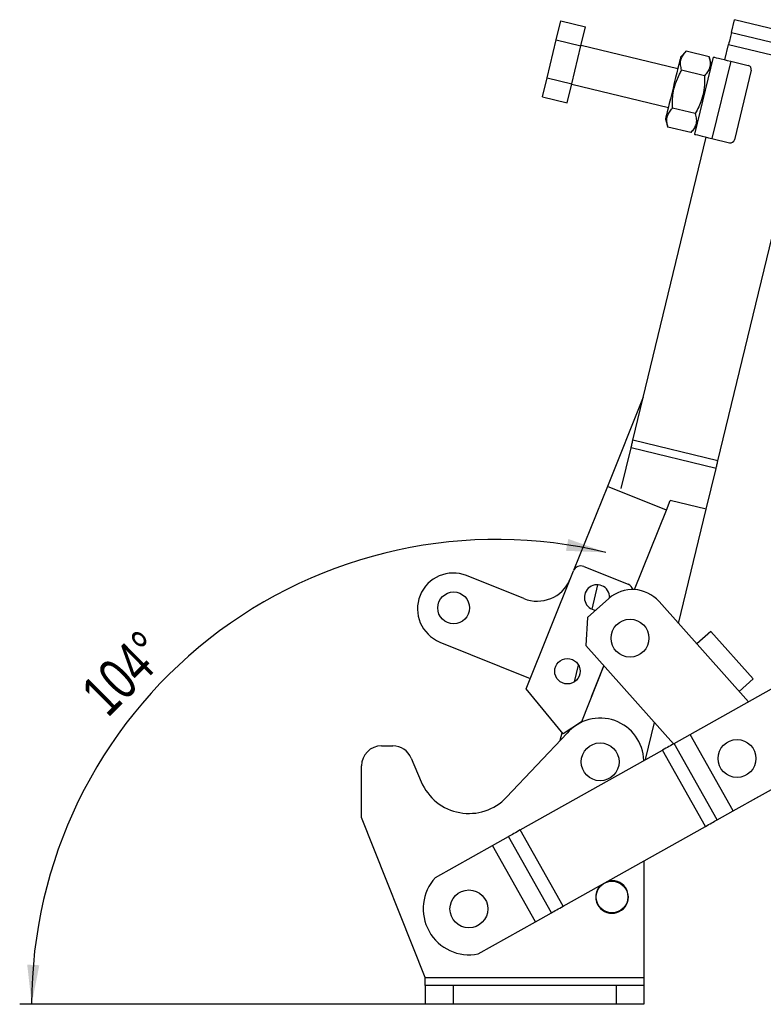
# Model space of a CAD drawing. Extents: x 65 to 748, y 47 to 563.
# Tile 16 of 25: x 65 to 190, y 398 to 563. Entities that reach past the tile are written whole.
import ezdxf

# ---------------------------------------------------------------- set-up
doc = ezdxf.new("R2010")
doc.units = 0
doc.header["$LTSCALE"] = 2
doc.layers.get('0').update_dxf_attribs({"linetype": 'CONTINUOUS'})
doc.styles.add('SLDTEXTSTYLE0', font='TXT', dxfattribs={"width": 0.75})
doc.dimstyles.new('SLDDIMSTYLE4', dxfattribs={"dimtxt": 7, "dimasz": 6.604, "dimexe": 0, "dimexo": 0.0625, "dimgap": 1.75, "dimtad": 1, "dimdec": 4, "dimlfac": 3, "dimzin": 12, "dimtxsty": 'SLDTEXTSTYLE0', "dimsah": 1, "dimcen": 0.09, "dimazin": 3, "dimtfac": 1, "dimtdec": 0, "dimtofl": 0, "dimtmove": 0, "dimatfit": 3, "dimtolj": 1, "dimtzin": 12})

# ---------------------------------------------------------------- blocks, each defined once
blk = doc.blocks.new('_D_10')
at = {"color": 179, "linetype": 'CONTINUOUS'}
blk.add_line((135.68, 397.61), (65.03, 397.61), dxfattribs=at)
blk.add_arc((144.97, 397.61), 77.94, 76.4088, 180, dxfattribs=at)
for points in [[(163.29, 473.37), (157.01, 475.64), (156.61, 473.65)], [(67.03, 397.61), (68.32, 404.16), (66.29, 404.25)]]:
    blk.add_solid(points, dxfattribs=at)
at = {"color": 179, "linetype": 'CONTINUOUS', "insert": (74.83, 450.51, 0.07), "char_height": 7, "attachment_point": 1, "rotation": 44.8154, "style": 'SLDTEXTSTYLE0'}
blk.add_mtext('104°', dxfattribs=at)

msp = doc.modelspace()

# ---------------------------------------------------------------- linework, layer by layer
at = {"color": 7, "linetype": 'CONTINUOUS'}
for p, q in [((154.988292, 559.323012), (155.757106, 562.503049)), ((155.757106, 562.503049), (159.904294, 561.50041)), ((159.135481, 558.320373), (159.904294, 561.50041)), ((184.366626, 560.552795), (184.8873, 562.70645)), ((199.143256, 559.259891), (184.8873, 562.70645)), ((184.366626, 560.552795), (198.622585, 557.106236)), ((153.450665, 552.962938), (154.988292, 559.323012)), ((154.988292, 559.323012), (159.135481, 558.320373)), ((157.597853, 551.960299), (159.135481, 558.320373)), ((175.349929, 554.463783), (159.149975, 558.380325)), ((183.261216, 555.980503), (183.887293, 558.570136)), ((183.887293, 558.570136), (198.143249, 555.123577)), ((176.783262, 557.419707), (175.819914, 556.407779)), ((180.609217, 556.494732), (176.783262, 557.419707)), ((181.317221, 556.450486), (178.183988, 543.490519)), ((181.003899, 555.154492), (180.609217, 556.494732)), ((184.233214, 555.745502), (181.099979, 542.785545)), ((184.233214, 555.745502), (187.181605, 555.0327)), ((179.840404, 553.314695), (176.014449, 554.23967)), ((187.672941, 554.228037), (184.85303, 542.564074)), ((152.681851, 549.782901), (153.450665, 552.962938)), ((153.450665, 552.962938), (157.597853, 551.960299)), ((156.82904, 548.780262), (157.597853, 551.960299)), ((157.583358, 551.900346), (173.78331, 547.983805)), ((152.681851, 549.782901), (156.82904, 548.780262)), ((178.302778, 546.954631), (174.47682, 547.879596)), ((173.313325, 546.039809), (173.708007, 544.699559)), ((177.533962, 543.774594), (173.708007, 544.699559)), ((177.533962, 543.774594), (178.497312, 544.786512)), ((167.836948, 492.181256), (180.127981, 543.020536)), ((181.099979, 542.785545), (184.04837, 542.072733)), ((182.092905, 488.734702), (194.38394, 539.573977)), ((169.585949, 499.41563), (163.563878, 484.430074)), ((182.092905, 488.734702), (167.836948, 492.181256)), ((165.876018, 484.070281), (167.524826, 490.890229)), ((181.780783, 487.44367), (167.524826, 490.890229)), ((180.128038, 480.607442), (181.780783, 487.44367)), ((163.563878, 484.430074), (157.90786, 470.355416)), ((173.461274, 480.452721), (163.563878, 484.430074)), ((168.111392, 467.139862), (173.461274, 480.452721)), ((173.461274, 480.452721), (174.114608, 482.078499)), ((175.503719, 461.479909), (180.127383, 480.604727)), ((159.611928, 471.025814), (167.034923, 468.042671)), ((149.545005, 465.636069), (139.954721, 469.490006)), ((149.922523, 450.491185), (157.877572, 470.285837)), ((160.990545, 463.86255), (161.979029, 467.951208)), ((163.783474, 465.634082), (160.245718, 462.489448)), ((187.214097, 448.305584), (172.254108, 465.135762)), ((160.245718, 462.489448), (159.968873, 457.783538)), ((180.932334, 460.139142), (178.565525, 458.035337)), ((180.932334, 460.139142), (188.018837, 452.166736)), ((135.480006, 458.355513), (150.635237, 452.26464)), ((159.968873, 457.783538), (174.656734, 441.259505)), ((158.044539, 451.677018), (158.72425, 454.488499)), ((162.985223, 454.390104), (159.198362, 444.967203)), ((160.957234, 449.337175), (162.986995, 454.388111)), ((177.458312, 442.831502), (191.986825, 450.983616)), ((188.018837, 452.166736), (185.652028, 450.062931)), ((156.130569, 442.966887), (149.922523, 450.491185)), ((160.902373, 449.207318), (160.957234, 449.337175)), ((159.198362, 444.967203), (156.130569, 442.966887)), ((169.980874, 438.635827), (171.479378, 444.834071)), ((146.644459, 432.320022), (156.792598, 443.053994)), ((155.673688, 441.870492), (155.982224, 443.146685)), ((174.778097, 441.327603), (177.454199, 442.829195)), ((184.631202, 430.038505), (177.454199, 442.829195)), ((184.635314, 430.040812), (177.458312, 442.831502)), ((125.680087, 440.932224), (127.61015, 440.932224)), ((181.9551, 428.536914), (174.778097, 441.327603)), ((148.951069, 426.835764), (172.821222, 440.229578)), ((179.998224, 427.438888), (172.821222, 440.229578)), ((122.346754, 428.932224), (122.346754, 437.59889)), ((130.682121, 438.892762), (132.359629, 434.909947)), ((184.635314, 430.040812), (199.163825, 438.192926)), ((181.9551, 428.536914), (184.631202, 430.038505)), ((184.631202, 430.038505), (184.635314, 430.040812)), ((133.01077, 402.105557), (122.346754, 428.932224)), ((156.128071, 414.045072), (148.951069, 426.835764)), ((156.128071, 414.045072), (179.998224, 427.438888)), ((144.318091, 424.236147), (146.994193, 425.737738)), ((154.171195, 412.947048), (146.994193, 425.737738)), ((134.723369, 418.85244), (144.313979, 424.23384)), ((144.318091, 424.236147), (144.313979, 424.23384)), ((151.490981, 411.443148), (144.313979, 424.23384)), ((151.495092, 411.445456), (144.318091, 424.236147)), ((169.680087, 421.649264), (169.680087, 402.105557)), ((151.495092, 411.445456), (154.171195, 412.947048)), ((141.900372, 406.061751), (151.490981, 411.443148)), ((151.495092, 411.445456), (151.490981, 411.443148)), ((133.01342, 402.10251), (133.01077, 402.105557)), ((133.01077, 402.105557), (169.680087, 402.105557)), ((133.01342, 400.772223), (133.01342, 402.10251)), ((169.680087, 402.105557), (169.680087, 400.772223)), ((133.01342, 400.772223), (133.01342, 397.605558)), ((137.680086, 400.772223), (133.01342, 400.772223)), ((137.680086, 400.772223), (137.680086, 397.605558)), ((165.013421, 400.772223), (137.680086, 400.772223)), ((165.013421, 400.772223), (165.013421, 397.605558)), ((169.680087, 400.772223), (165.013421, 400.772223)), ((169.680087, 400.772223), (169.680087, 397.605558)), ((137.680086, 397.605558), (133.01342, 397.605558)), ((165.013421, 397.605558), (137.680086, 397.605558)), ((169.680087, 397.605558), (165.013421, 397.605558))]:
    msp.add_line(p, q, dxfattribs=at)
at = {"color": 8, "linetype": 'CONTINUOUS'}
for p, q in [((180.127383, 480.604727), (174.107242, 482.060174)), ((180.128038, 480.607442), (174.108295, 482.062791))]:
    msp.add_line(p, q, dxfattribs=at)
at = {"color": 7, "linetype": 'CONTINUOUS', "flags": 128}
for points in [[(184.366626, 560.552795), (184.315014, 560.339311), (184.260148, 560.112366), (184.202443, 559.87369), (184.142339, 559.625079), (184.080296, 559.368451), (184.016784, 559.105743), (183.952285, 558.838963), (183.887293, 558.570136)], [(175.819914, 556.407779), (175.800873, 556.329021), (175.74433, 556.095152), (175.652003, 555.713256), (175.526699, 555.194963), (175.372221, 554.556002), (175.193266, 553.815791), (174.995271, 552.996824), (174.784251, 552.123983), (174.56662, 551.223794), (174.348988, 550.323605), (174.137968, 549.450764), (173.939974, 548.631807), (173.761018, 547.891596), (173.60654, 547.252635), (173.481236, 546.734332), (173.388909, 546.352445), (173.332366, 546.118567), (173.313325, 546.039809), (173.313325, 546.039809)], [(181.317221, 556.450486), (181.373251, 556.436935), (181.539188, 556.396822), (181.808656, 556.331674), (182.171296, 556.243995), (182.613175, 556.137174), (183.117311, 556.015292), (183.664332, 555.883039), (184.233214, 555.745502)], [(178.183988, 543.490519), (178.240017, 543.476978), (178.405953, 543.436854), (178.675421, 543.371707), (179.038063, 543.284038), (179.479942, 543.177207), (179.984078, 543.055325), (180.531097, 542.923082), (181.099979, 542.785545)], [(167.524826, 490.890229), (167.561822, 491.043254), (167.599619, 491.199597), (167.638109, 491.358801), (167.677177, 491.520399), (167.716711, 491.68392), (167.756594, 491.84889), (167.796713, 492.014835), (167.836948, 492.181256)], [(181.780783, 487.44367), (181.81778, 487.5967), (181.855577, 487.753038), (181.894067, 487.912242), (181.933135, 488.07384), (181.972668, 488.237361), (182.012553, 488.402336), (182.052672, 488.568276), (182.092905, 488.734702)], [(177.458312, 442.831502), (177.45774, 442.831182), (177.457177, 442.830865), (177.456623, 442.830555), (177.456086, 442.830254), (177.45557, 442.829964), (177.45508, 442.829689), (177.454624, 442.829432), (177.454199, 442.829195)], [(174.778097, 441.327603), (174.576867, 441.214691), (174.358728, 441.092291), (174.125784, 440.961583), (173.880275, 440.823825), (173.624568, 440.680344), (173.361123, 440.532523), (173.092477, 440.381783), (172.821222, 440.229578)], [(188.244154, 432.065774), (189.081187, 432.494801), (189.456992, 432.746311)], [(179.998224, 427.438888), (180.26948, 427.591094), (180.538123, 427.741832), (180.801568, 427.889654), (181.057277, 428.033135), (181.302786, 428.170893), (181.535731, 428.301601), (181.753869, 428.424), (181.9551, 428.536914)], [(148.951069, 426.835764), (148.679812, 426.683558), (148.411168, 426.532819), (148.147723, 426.384997), (147.892015, 426.241516), (147.646506, 426.103759), (147.413562, 425.973051), (147.195423, 425.85065), (146.994193, 425.737738)], [(154.171195, 412.947048), (154.372425, 413.059962), (154.590563, 413.18236), (154.823509, 413.313068), (155.069017, 413.450827), (155.324725, 413.594307), (155.58817, 413.742129), (155.856814, 413.892867), (156.128071, 414.045072)]]:
    msp.add_lwpolyline(points, dxfattribs=at)
at = {"color": 7, "linetype": 'CONTINUOUS'}
for centre, radius in [((137.779613, 464.077364), 2.666667), ((167.359927, 459.001496), 3.175), ((156.860031, 453.451292), 2.133333), ((162.346753, 438.265557), 3.175), ((185.297636, 438.821343), 3.175), ((164.346753, 415.59889), 2.666667), ((140.346753, 413.59889), 3.175)]:
    msp.add_circle(centre, radius, dxfattribs=at)
for centre, radius, start, end in [((187.024943, 554.384697), 0.666667, 346.40881767, 76.40881767), ((184.205032, 542.720731), 0.666667, 256.40881767, 346.40881767), ((180.496575, 480.51699), 0.379474, 166.21020493, 166.63184602), ((159.114737, 469.788648), 1.333333, 68.10585833, 158.10585833), ((137.717461, 463.92272), 6, 68.10686355, 248.10485385), ((151.782265, 471.203356), 6, 248.10686355, 336.55930386), ((161.831937, 465.822951), 2.133333, 68.10585833, 264.00313726), ((161.831937, 465.822951), 2.133333, 359.090443, 68.10585833), ((166.537732, 466.805505), 1.333333, 14.94406799, 68.10585833), ((167.769631, 461.149604), 6, 41.6332133, 131.6332133), ((162.346753, 438.265557), 7.333333, 1.56253228, 139.23419648), ((125.680087, 437.59889), 3.333333, 90, 180), ((127.61015, 437.59889), 3.333333, 22.84015873, 90), ((140.346753, 438.274014), 8.666667, 202.84015873, 316.60697149), ((140.383091, 413.619279), 7.708333, 137.24253263, 281.35202617), ((164.346753, 415.59889), 2.733333, 180, 106.61689591), ((164.346753, 415.59889), 2.733333, 131.9776629, 180)]:
    msp.add_arc(centre, radius, start, end, dxfattribs=at)
for points, knots in [([(176.014449, 554.23967), (175.939084, 554.550027), (175.786721, 555.17747), (175.881509, 556.029628), (176.226824, 556.782646), (176.596653, 557.20606), (176.783262, 557.419707)], [0, 0, 0, 0, 0.2646049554, 0.5349481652, 0.7653433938, 1, 1, 1, 1]), ([(180.609217, 556.494732), (180.684581, 556.184375), (180.836944, 555.55693), (180.742156, 554.704785), (180.396841, 553.951767), (180.027012, 553.528346), (179.840404, 553.314695)], [0, 0, 0, 0, 0.2646049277, 0.534947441, 0.7653427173, 1, 1, 1, 1]), ([(174.47682, 547.879596), (174.475031, 548.72255), (174.472057, 550.123776), (174.958098, 552.042788), (175.499763, 553.309198), (175.89526, 554.024195), (176.014449, 554.23967)], [0, 0, 0, 0, 0.3793840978, 0.6306432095, 0.8886889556, 1, 1, 1, 1]), ([(179.840404, 553.314695), (179.847995, 553.068568), (179.872747, 552.266077), (179.778453, 550.892317), (179.338719, 548.961477), (178.689435, 547.703671), (178.302778, 546.954631)], [0, 0, 0, 0, 0.11131069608, 0.36292609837, 0.62061446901, 1, 1, 1, 1]), ([(173.708007, 544.699559), (173.632643, 545.009916), (173.48028, 545.63736), (173.575066, 546.489517), (173.920386, 547.242534), (174.290213, 547.665949), (174.47682, 547.879596)], [0, 0, 0, 0, 0.264604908, 0.5349481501, 0.7653434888, 1, 1, 1, 1]), ([(178.302778, 546.954631), (178.378141, 546.644274), (178.530502, 546.016831), (178.435715, 545.164673), (178.0904, 544.411655), (177.720571, 543.988241), (177.533962, 543.774594)], [0, 0, 0, 0, 0.2646049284, 0.5349481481, 0.7653433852, 1, 1, 1, 1])]:
    msp.add_open_spline(points, degree=3, knots=knots, dxfattribs=at)

# ---------------------------------------------------------------- dimensions: what is measured, and where the dimension line sits
at = {"color": 179, "linetype": 'CONTINUOUS'}
dim = msp.add_angular_dim_2l(base=(96.765892, 458.855002), line1=((154.748789, 438.044841), (184.887299, 562.706451)), line2=((137.680087, 397.605557), (165.01342, 397.605557)), dimstyle='SLDDIMSTYLE4', dxfattribs=at)
dim.commit()
dim.dimension.update_dxf_attribs({"geometry": '_D_10', "text_midpoint": (90.034885, 452.897832), "dimtype": 162})

doc.saveas('drawing.dxf')
